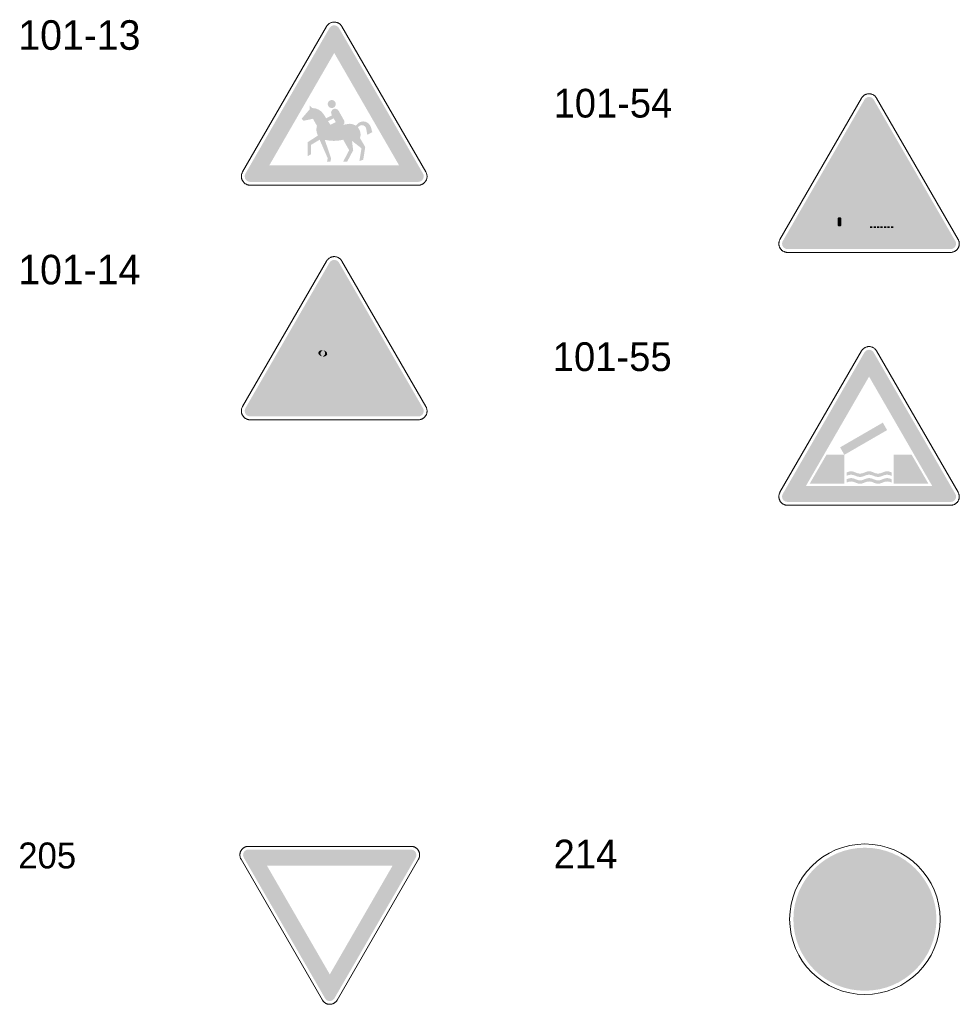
# Model space of a CAD drawing. Header units: millimetres. Extents: x 27 to 616, y -913 to 238.
# Tile 26 of 38: x 27 to 164, y -43 to 101. Entities that reach past the tile are written whole.
import ezdxf
from ezdxf.enums import TextEntityAlignment as Align

# ---------------------------------------------------------------- set-up
doc = ezdxf.new("R2010")
doc.units = ezdxf.units.MM
doc.header["$LTSCALE"] = 5
doc.linetypes.add('AUSGEZOGEN', pattern=[0])
for name, color, linetype, true_color in [('Ebene_1', 7, 'Continuous', 0x000000), ('Haupt_Ebene_1', 7, 'Continuous', 0x000000), ('Layer13', 5, 'Continuous', 0x0000ff)]:
    doc.layers.add(name, color=color, linetype=linetype, true_color=true_color)
doc.styles.add('Arial', font='arial.ttf')

msp = doc.modelspace()

# ---------------------------------------------------------------- hatches: boundary and pattern name
at = {"layer": 'Ebene_1', "linetype": 'AUSGEZOGEN', "lineweight": 18, "true_color": 0xce2729}
h = msp.add_hatch(color=242, dxfattribs=at)
h.paths.add_polyline_path([(60.77, 77.11), (60.46, 77.18), (60.2, 77.35), (60.03, 77.61), (59.97, 77.92), (59.99, 78.13), (60.07, 78.32), (72.35, 99.59), (72.48, 99.76), (72.64, 99.88), (72.84, 99.97), (73.05, 99.99), (73.26, 99.97), (73.45, 99.88), (73.62, 99.76), (73.75, 99.59), (86.03, 78.32), (86.11, 78.13), (86.13, 77.92), (86.07, 77.61), (85.9, 77.35), (85.64, 77.18), (85.33, 77.11)], flags=0)
h.paths.add_polyline_path([(63.56, 79.53), (82.53, 79.53), (73.05, 95.96)], flags=0)
for points in [[(139.28, 67.29), (138.97, 67.35), (138.72, 67.52), (138.55, 67.77), (138.49, 68.07), (138.52, 68.27), (138.6, 68.46), (150.53, 89.13), (150.66, 89.3), (150.82, 89.42), (151.01, 89.5), (151.21, 89.53), (151.41, 89.5), (151.6, 89.42), (151.76, 89.3), (151.89, 89.13), (163.82, 68.46), (163.9, 68.27), (163.93, 68.07), (163.87, 67.77), (163.7, 67.52), (163.45, 67.35), (163.14, 67.29)], [(60.77, 42.83), (60.46, 42.89), (60.2, 43.06), (60.03, 43.32), (59.97, 43.63), (59.99, 43.84), (60.07, 44.04), (72.35, 65.3), (72.48, 65.47), (72.64, 65.6), (72.84, 65.68), (73.05, 65.71), (73.26, 65.68), (73.45, 65.6), (73.62, 65.47), (73.75, 65.3), (86.02, 44.04), (86.11, 43.84), (86.13, 43.63), (86.07, 43.32), (85.9, 43.06), (85.64, 42.89), (85.33, 42.83)]]:
    msp.add_hatch(color=242, dxfattribs=at).paths.add_polyline_path(points, flags=0)
at = {"layer": 'Ebene_1', "linetype": 'AUSGEZOGEN', "lineweight": 18, "true_color": 0x000000}
for points in [[(69.16, 80.86), (69.16, 82.91), (70.66, 83.89), (70.58, 84.07), (70.47, 84.42), (70.43, 84.78), (70.52, 85.31), (69.94, 86.34), (68.57, 86.05), (68.28, 86.34), (69.45, 87.71), (69.45, 88.3), (69.85, 87.91), (70.33, 87.85), (70.78, 87.67), (71.18, 87.39), (71.49, 87.01), (71.88, 86.41), (72.72, 86.83), (72.66, 86.94), (72.59, 87.22), (72.64, 87.45), (72.76, 87.64), (72.95, 87.77), (73.18, 87.81), (73.47, 87.73), (73.59, 87.64), (73.69, 87.51), (74.49, 86.09), (74.55, 85.85), (74.5, 85.63), (74.35, 85.46), (75.06, 85.58), (75.33, 85.61), (75.78, 85.54), (76.2, 85.34), (76.46, 85.61), (76.64, 85.75), (76.84, 85.86), (77.06, 85.93), (77.29, 85.95), (77.67, 85.89), (78, 85.71), (78.26, 85.43), (78.42, 85.08), (78.61, 84.38), (77.88, 83.99), (77.72, 84.89), (77.64, 85.1), (77.5, 85.26), (77.32, 85.37), (77.09, 85.41), (76.85, 85.36), (76.64, 85.22), (76.5, 85.08), (76.67, 84.85), (76.8, 84.6), (76.87, 84.33), (76.9, 84.04), (76.88, 83.77), (76.81, 83.51), (77.58, 82.22), (77.29, 80.36), (76.73, 80.17), (77.03, 82.03), (75.64, 83.11), (75.82, 81.74), (74.94, 80.07), (74.35, 80.07), (75.23, 81.74), (74.36, 83.28), (73.68, 83.15), (72.98, 83.11), (72.32, 83.15), (71.67, 83.26), (72.59, 80.56), (72.49, 80.07), (72, 80.07), (72.1, 80.56), (70.92, 83.28), (69.65, 82.52), (69.65, 81.15)], [(72.49, 85.46), (73.27, 85.85), (72.96, 86.41), (72.14, 86), (72.49, 85.46), (73.27, 88.5), (73.23, 88.27), (73.1, 88.08), (72.92, 87.95), (72.69, 87.91), (72.46, 87.95), (72.27, 88.08), (72.14, 88.27), (72.1, 88.5), (72.14, 88.73), (72.27, 88.91), (72.46, 89.04), (72.69, 89.08), (72.92, 89.04), (73.1, 88.91), (73.23, 88.73), (73.27, 88.5)], [(151.84, 73.81), (151.62, 73.95), (151.46, 74.15), (151.17, 74.09), (150.95, 74.12), (150.75, 74.22), (150.75, 75.54), (150.7, 75.79), (150.57, 75.99), (150.37, 76.13), (150.12, 76.17), (148.25, 76.17), (148.24, 76.29), (148.27, 76.47), (148.34, 76.65), (148.45, 76.79), (148.59, 76.91), (148.53, 77.22), (148.57, 77.47), (148.69, 77.69), (148.88, 77.85), (149.12, 77.94), (149.05, 78.24), (149.1, 78.49), (149.23, 78.71), (149.42, 78.87), (149.66, 78.96), (149.66, 78.97), (149.72, 79.26), (149.88, 79.49), (150.11, 79.65), (150.4, 79.7), (150.59, 79.68), (150.77, 79.6), (150.85, 79.85), (151.01, 80.05), (151.23, 80.18), (151.49, 80.23), (151.76, 80.18), (151.99, 80.04), (152.15, 79.83), (152.22, 79.56), (152.51, 79.62), (152.8, 79.56), (153.03, 79.41), (153.19, 79.17), (153.24, 78.89), (153.24, 78.88), (153.47, 78.8), (153.65, 78.66), (153.78, 78.46), (153.85, 78.23), (153.93, 78.24), (154.22, 78.18), (154.45, 78.02), (154.61, 77.79), (154.67, 77.51), (154.62, 77.26), (154.5, 77.04), (154.73, 76.95), (154.91, 76.79), (155.03, 76.57), (155.07, 76.33), (155.04, 76.1), (154.94, 75.91), (154.79, 75.75), (154.59, 75.64), (154.67, 75.31), (154.61, 75.03), (154.45, 74.79), (154.22, 74.64), (153.93, 74.58), (153.84, 74.58), (153.76, 74.34), (153.6, 74.14), (153.38, 74.02), (153.12, 73.97), (152.91, 74), (152.71, 74.09), (152.56, 73.92), (152.35, 73.81), (152.55, 72.29), (152.88, 70.8), (151.86, 70.8), (151.8, 72.47)], [(150.07, 70.63), (149.96, 70.74), (149.96, 71.82), (150.07, 71.93), (150.39, 71.93), (150.5, 71.82), (150.5, 70.74), (150.39, 70.63), (150.07, 70.63), (146.61, 72.04), (146.61, 75.54), (146.64, 75.69), (146.73, 75.81), (146.84, 75.89), (146.99, 75.92), (150.12, 75.92), (150.27, 75.89), (150.39, 75.81), (150.47, 75.69), (150.5, 75.54), (150.5, 72.04), (146.61, 72.04)], [(145.8, 70.63), (151.19, 70.63), (151.19, 70.38), (145.8, 70.38)], [(146.72, 70.63), (146.61, 70.74), (146.61, 71.82), (146.72, 71.93), (147.05, 71.93), (147.15, 71.82), (147.15, 70.74), (147.05, 70.63)], [(147.37, 70.63), (147.26, 70.74), (147.26, 71.82), (147.37, 71.93), (147.69, 71.93), (147.8, 71.82), (147.8, 71.52), (147.91, 71.42), (148.11, 71.42), (148.26, 71.48), (148.33, 71.54), (148.44, 71.61), (148.56, 71.63), (148.68, 71.61), (148.78, 71.54), (148.85, 71.48), (149, 71.42), (149.2, 71.42), (149.31, 71.52), (149.31, 71.82), (149.42, 71.93), (149.74, 71.93), (149.85, 71.82), (149.85, 70.74), (149.74, 70.63), (149.42, 70.63), (149.31, 70.74), (149.31, 71.04), (149.2, 71.15), (149, 71.15), (148.85, 71.09), (148.78, 71.02), (148.68, 70.95), (148.56, 70.93), (148.44, 70.95), (148.33, 71.02), (148.26, 71.09), (148.11, 71.15), (147.91, 71.15), (147.8, 71.04), (147.8, 70.74), (147.69, 70.63)], [(151.35, 70.63), (151.7, 70.63), (151.7, 70.38), (151.35, 70.38)], [(151.86, 70.63), (152.21, 70.63), (152.21, 70.38), (151.86, 70.38)], [(152.37, 70.63), (152.71, 70.63), (152.71, 70.38), (152.37, 70.38)], [(152.88, 70.63), (153.22, 70.63), (153.22, 70.38), (152.88, 70.38)], [(153.39, 70.63), (153.73, 70.63), (153.73, 70.38), (153.39, 70.38)], [(153.89, 70.63), (154.24, 70.63), (154.24, 70.38), (153.89, 70.38)], [(153.89, 70.38), (154.4, 70.38), (154.4, 70.63), (154.75, 70.63), (154.75, 70.38), (154.4, 70.38)], [(142.53, 33), (144.98, 37.23), (147.6, 37.23), (146.98, 38.32), (153.22, 41.93), (153.85, 40.84), (147.6, 37.23), (147.6, 33)], [(154.81, 33), (154.81, 37.23), (157.44, 37.23), (159.89, 33)], [(147.92, 34.15), (147.92, 34.65), (148.07, 34.71), (148.32, 34.79), (148.58, 34.81), (148.83, 34.79), (149.08, 34.71), (149.39, 34.58), (149.63, 34.51), (149.89, 34.48), (150.15, 34.51), (150.4, 34.58), (150.7, 34.71), (150.95, 34.79), (151.21, 34.81), (151.47, 34.79), (151.72, 34.71), (152.02, 34.58), (152.27, 34.51), (152.53, 34.48), (152.78, 34.51), (153.03, 34.58), (153.34, 34.71), (153.58, 34.79), (153.84, 34.81), (154.1, 34.79), (154.35, 34.71), (154.5, 34.65), (154.5, 34.15), (154.35, 34.22), (154.1, 34.29), (153.84, 34.32), (153.58, 34.29), (153.34, 34.22), (153.03, 34.09), (152.78, 34.02), (152.53, 33.99), (152.27, 34.02), (152.02, 34.09), (151.72, 34.22), (151.47, 34.29), (151.21, 34.32), (150.95, 34.29), (150.7, 34.22), (150.4, 34.09), (150.15, 34.02), (149.89, 33.99), (149.63, 34.02), (149.39, 34.09), (149.08, 34.22), (148.83, 34.29), (148.58, 34.32), (148.32, 34.29), (148.07, 34.22)], [(147.92, 33.17), (147.92, 33.66), (148.07, 33.72), (148.32, 33.8), (148.58, 33.83), (148.83, 33.8), (149.08, 33.72), (149.39, 33.6), (149.63, 33.52), (149.89, 33.5), (150.15, 33.52), (150.4, 33.6), (150.7, 33.72), (150.95, 33.8), (151.21, 33.83), (151.47, 33.8), (151.72, 33.72), (152.02, 33.6), (152.27, 33.52), (152.53, 33.5), (152.78, 33.52), (153.03, 33.6), (153.34, 33.72), (153.58, 33.8), (153.84, 33.83), (154.1, 33.8), (154.35, 33.72), (154.5, 33.66), (154.5, 33.17), (154.35, 33.23), (154.1, 33.31), (153.84, 33.33), (153.58, 33.31), (153.34, 33.23), (153.03, 33.1), (152.78, 33.03), (152.53, 33), (152.27, 33.03), (152.02, 33.1), (151.72, 33.23), (151.47, 33.31), (151.21, 33.33), (150.95, 33.31), (150.7, 33.23), (150.4, 33.1), (150.15, 33.03), (149.89, 33), (149.63, 33.03), (149.39, 33.1), (149.08, 33.23), (148.83, 33.31), (148.58, 33.33), (148.32, 33.31), (148.07, 33.23)]]:
    msp.add_hatch(color=18, dxfattribs=at).paths.add_polyline_path(points, flags=0)
at = {"layer": 'Ebene_1', "linetype": 'AUSGEZOGEN', "lineweight": 18, "true_color": 0xfffffe}
for points in [[(141.99, 69.64), (151.21, 85.61), (160.43, 69.64)], [(63.56, 45.25), (73.05, 61.67), (82.53, 45.25)], [(71.26, 51.62), (71.03, 51.7), (70.86, 51.83), (70.75, 52), (70.74, 52.18), (70.82, 52.34), (70.98, 52.46), (71.19, 52.51), (71.44, 52.5), (71.28, 52.45), (71.15, 52.34), (71.06, 52.2), (71.03, 52.03), (71.1, 51.79)], [(71.32, 51.6), (71.48, 51.66), (71.61, 51.77), (71.69, 51.91), (71.72, 52.08), (71.66, 52.32), (71.49, 52.49), (71.72, 52.41), (71.9, 52.28), (72, 52.11), (72.02, 51.93), (71.94, 51.77), (71.78, 51.65), (71.56, 51.59)], [(72.39, 52.35), (73.38, 51.55), (74.42, 50.79), (75.5, 50.1), (76.61, 49.45), (76.65, 49.44), (76.71, 49.47), (76.74, 49.53), (76.69, 49.61), (75.59, 50.25), (74.52, 50.94), (73.49, 51.69), (72.5, 52.49), (72.45, 52.52), (72.38, 52.49), (72.35, 52.42), (72.39, 52.35), (72.38, 52.36)], [(72.12, 50.6), (72.08, 50.66), (72.14, 50.72), (72.16, 50.72), (72.45, 50.56), (72.67, 50.33), (73.37, 49.33), (73.54, 49.14), (73.75, 49), (73.98, 48.91), (74.24, 48.88), (74.56, 48.93), (74.85, 49.07), (74.9, 49.11), (75.11, 49.17), (75.23, 49.15), (75.4, 49.09), (75.44, 49.03), (75.38, 48.97), (75.36, 48.97), (75.19, 49.04), (75.11, 49.05), (74.97, 49.01), (74.92, 48.97), (74.59, 48.81), (74.24, 48.76), (73.95, 48.79), (73.69, 48.89), (73.46, 49.05), (73.27, 49.26), (72.57, 50.26), (72.37, 50.47)], [(76.24, 51.15), (76.3, 50.83), (76.42, 50.53), (76.59, 50.26), (76.82, 50.03), (77.7, 49.29), (77.77, 49.17), (77.83, 49.11), (77.89, 49.17), (77.89, 49.18), (77.86, 49.29), (77.78, 49.38), (76.9, 50.13), (76.69, 50.34), (76.53, 50.59), (76.41, 50.86), (76.36, 51.16), (76.3, 51.21), (76.24, 51.15)], [(75.99, 47.41), (75.3, 47.46), (75.09, 47.38), (74.87, 47.35), (74.56, 47.4), (74.28, 47.54), (74.15, 47.69), (74.1, 47.89), (74.12, 48.03), (74.19, 48.15), (74.29, 48.24), (74.41, 48.3), (75.88, 48.69), (76.54, 48.78), (76.76, 48.77), (77.37, 48.72), (77.43, 48.65), (77.36, 48.59), (77.36, 48.59), (76.75, 48.65), (76.54, 48.66), (75.91, 48.57), (74.44, 48.18), (74.28, 48.07), (74.22, 47.89), (74.25, 47.75), (74.35, 47.64), (74.6, 47.52), (74.87, 47.47), (75.08, 47.5), (75.27, 47.58), (76.01, 47.53), (76.06, 47.47), (76, 47.41)], [(159.03, -32.3), (155.83, -35.51), (153.53, -35.51), (155.83, -33.22), (152.62, -33.22), (152.06, -33.27), (151.55, -33.43), (151.08, -33.69), (150.67, -34.02), (150.34, -34.43), (150.08, -34.89), (149.92, -35.41), (149.87, -35.97), (149.87, -38.85), (148.03, -38.85), (148.03, -25.42), (145.74, -27.72), (145.74, -25.42), (148.95, -22.22), (152.16, -25.42), (152.16, -27.72), (149.87, -25.42), (149.87, -32.3), (150.49, -31.9), (151.17, -31.62), (151.88, -31.44), (152.62, -31.38), (155.83, -31.38), (153.53, -29.09), (155.83, -29.09)]]:
    msp.add_hatch(color=7, dxfattribs=at).paths.add_polyline_path(points, flags=0)
at = {"layer": 'Ebene_1', "linetype": 'AUSGEZOGEN', "lineweight": 18, "true_color": 0xce2729}
h = msp.add_hatch(color=242, dxfattribs=at)
h.paths.add_polyline_path([(139.28, 30.34), (138.97, 30.4), (138.72, 30.57), (138.55, 30.82), (138.49, 31.12), (138.52, 31.32), (138.6, 31.51), (150.53, 52.18), (150.66, 52.35), (150.82, 52.47), (151, 52.55), (151.21, 52.58), (151.41, 52.55), (151.6, 52.47), (151.76, 52.35), (151.89, 52.18), (163.82, 31.51), (163.9, 31.32), (163.93, 31.12), (163.87, 30.82), (163.7, 30.57), (163.45, 30.4), (163.14, 30.34)], flags=0)
h.paths.add_polyline_path([(141.99, 32.69), (160.43, 32.69), (151.21, 48.66)], flags=0)
h = msp.add_hatch(color=242, dxfattribs=at)
h.paths.add_polyline_path([(60.51, -20.46), (84.28, -20.46), (84.59, -20.53), (84.83, -20.69), (85, -20.94), (85.06, -21.25), (85.04, -21.45), (84.96, -21.64), (73.07, -42.22), (72.87, -42.45), (72.6, -42.59), (72.3, -42.61), (72.01, -42.51), (71.84, -42.38), (71.72, -42.22), (59.83, -21.64), (59.73, -21.34), (59.76, -21.04), (59.89, -20.77), (60.12, -20.57), (60.31, -20.49)], flags=0)
h.paths.add_polyline_path([(63.21, -22.81), (72.4, -38.71), (81.58, -22.81)], flags=0)
at = {"layer": 'Haupt_Ebene_1', "linetype": 'AUSGEZOGEN', "lineweight": 18, "true_color": 0x000000}
msp.add_hatch(color=18, dxfattribs=at).paths.add_polyline_path([(72.24, 49.98), (71.2, 50.67), (70.21, 51.44), (69.93, 51.67), (69.7, 51.93), (69.53, 52.24), (69.52, 52.27), (69.5, 52.42), (69.56, 52.65), (69.72, 52.82), (70.03, 52.91), (70.18, 52.93), (70.73, 53.05), (71.13, 53.19), (71.46, 53.29), (72.05, 53.43), (72.15, 53.45), (72.36, 53.39), (72.52, 53.23), (72.58, 53.12), (72.67, 53.03), (75.13, 51.83), (75.36, 51.75), (75.61, 51.72), (75.87, 51.66), (76.09, 51.49), (76.14, 51.42), (76.27, 51.31), (76.43, 51.28), (76.44, 51.28), (76.47, 51.28), (76.48, 51.28), (76.61, 51.24), (76.7, 51.17), (77.54, 50.51), (78.33, 49.8), (78.55, 49.59), (78.64, 49.45), (78.68, 49.29), (78.64, 49.11), (78.62, 49.06), (78.48, 48.89), (78.28, 48.81), (78.15, 48.79), (78.06, 48.79), (77.95, 48.8), (77.83, 48.81), (77.83, 48.81), (77.78, 48.76), (77.81, 48.72), (77.99, 48.62), (78.1, 48.51), (78.14, 48.36), (78.09, 48.19), (77.96, 48.08), (77.79, 48), (76.94, 47.56), (76.74, 47.44), (76.24, 47.16), (75.71, 46.93), (74.62, 46.54), (74.36, 46.37), (74.28, 46.28), (74.16, 46.23), (74.03, 46.28), (73.97, 46.41), (74.02, 46.53), (74.07, 46.6), (73.96, 46.59), (73.84, 46.6), (73.81, 46.6), (73.74, 46.64), (73.71, 46.72), (73.72, 46.76), (73.73, 46.79), (73.86, 47.03), (73.64, 47.14), (73.62, 47.16), (73.57, 47.26), (73.6, 47.34), (73.62, 47.36), (73.71, 47.43), (73.83, 47.46), (73.87, 47.45), (73.92, 47.45), (73.86, 47.65), (73.86, 47.68), (73.28, 47.74), (73.25, 47.74), (73.01, 47.83), (72.8, 47.97), (72.45, 47.78), (72.09, 47.64), (71.7, 47.56), (71.31, 47.53), (70.7, 47.6), (70.71, 47.51), (70.68, 47.38), (70.61, 47.28), (70.5, 47.21), (70.37, 47.18), (70.24, 47.21), (70.14, 47.28), (70.06, 47.38), (70.04, 47.51), (70.06, 47.64), (70.14, 47.75), (70.24, 47.82), (70.37, 47.85), (70.38, 47.85), (70.28, 48.07), (70.25, 48.04), (70.15, 47.97), (70.04, 47.95), (69.89, 47.99), (69.78, 48.08), (69.74, 48.22), (69.81, 48.39), (69.99, 48.46), (70.05, 48.45), (70.29, 48.39), (70.37, 48.55), (70.16, 48.56), (70.05, 48.59), (69.96, 48.66), (69.9, 48.75), (69.87, 48.87), (69.9, 48.97), (69.95, 49.06), (70.07, 49.14), (70.21, 49.17), (70.4, 49.11), (70.54, 48.97), (70.54, 48.97), (70.62, 48.81), (71.25, 48.58), (71.85, 48.78), (72.08, 48.82), (72.26, 48.8), (72.27, 48.8), (72.32, 48.84), (72.32, 48.85), (72.28, 49.36), (71.79, 49.6), (71.34, 49.84), (70.94, 50.09), (70.59, 50.34), (70.29, 50.6), (70.06, 50.86), (69.9, 51.09), (69.82, 51.31), (69.82, 51.51), (69.83, 51.55), (69.84, 51.55), (70.3, 51.17), (71.21, 50.48), (72.17, 49.85), (72.21, 49.84), (72.26, 49.87), (72.28, 49.92)], flags=0)
at = {"layer": 'Layer13', "linetype": 'AUSGEZOGEN', "lineweight": 18, "true_color": 0x0000ff}
msp.add_hatch(color=5, dxfattribs=at).paths.add_polyline_path([(161.05, -30.65), (161, -31.72), (160.84, -32.75), (160.58, -33.76), (160.23, -34.72), (159.79, -35.63), (159.26, -36.49), (158.66, -37.3), (157.99, -38.04), (157.25, -38.71), (156.44, -39.31), (155.58, -39.84), (154.67, -40.28), (153.71, -40.63), (152.71, -40.89), (151.67, -41.04), (150.6, -41.1), (149.53, -41.04), (148.49, -40.89), (147.49, -40.63), (146.53, -40.28), (145.62, -39.84), (144.76, -39.31), (143.95, -38.71), (143.21, -38.04), (142.54, -37.3), (141.94, -36.49), (141.41, -35.63), (140.97, -34.72), (140.62, -33.76), (140.36, -32.75), (140.2, -31.72), (140.15, -30.65), (140.2, -29.58), (140.36, -28.54), (140.62, -27.54), (140.97, -26.58), (141.41, -25.67), (141.94, -24.81), (142.54, -24), (143.21, -23.26), (143.95, -22.59), (144.76, -21.98), (145.62, -21.46), (146.53, -21.02), (147.49, -20.67), (148.49, -20.41), (149.53, -20.25), (150.6, -20.2), (151.67, -20.25), (152.71, -20.41), (153.71, -20.67), (154.67, -21.02), (155.58, -21.46), (156.44, -21.98), (157.25, -22.59), (157.99, -23.26), (158.66, -24), (159.26, -24.81), (159.79, -25.67), (160.23, -26.58), (160.58, -27.54), (160.84, -28.54), (161, -29.58)], flags=0)

# ---------------------------------------------------------------- linework, layer by layer
at = {"layer": 'Ebene_1', "color": 18, "linetype": 'AUSGEZOGEN', "lineweight": 18, "true_color": 0x000000}
for p, q in [((59.65, 78.57), (71.93, 99.83)), ((59.65, 78.57), (71.93, 99.83)), ((74.17, 99.83), (86.44, 78.57)), ((74.17, 99.83), (86.44, 78.57)), ((138.19, 68.7), (150.12, 89.37)), ((152.3, 89.37), (164.23, 68.7)), ((85.33, 76.63), (60.77, 76.63)), ((85.33, 76.63), (60.77, 76.63)), ((163.14, 66.82), (139.28, 66.82)), ((59.65, 44.28), (71.93, 65.55)), ((74.17, 65.55), (86.44, 44.28)), ((138.19, 31.75), (150.12, 52.42)), ((152.3, 52.42), (164.23, 31.75)), ((85.33, 42.34), (60.77, 42.34)), ((163.14, 29.87), (139.28, 29.87)), ((60.51, -20), (84.28, -20)), ((71.31, -42.46), (59.43, -21.87)), ((85.36, -21.87), (73.48, -42.46))]:
    msp.add_line(p, q, dxfattribs=at)
for points in [[(71.93, 99.83), (71.98, 99.9), (72.03, 99.97), (72.08, 100.04), (72.14, 100.1), (72.2, 100.16), (72.26, 100.21), (72.33, 100.26), (72.4, 100.3), (72.48, 100.34), (72.55, 100.38), (72.63, 100.41), (72.71, 100.43), (72.79, 100.45), (72.88, 100.46), (72.96, 100.47), (73.05, 100.48)], [(71.93, 99.83), (71.98, 99.9), (72.03, 99.97), (72.08, 100.04), (72.14, 100.1), (72.2, 100.16), (72.26, 100.21), (72.33, 100.26), (72.4, 100.3), (72.48, 100.34), (72.55, 100.38), (72.63, 100.41), (72.71, 100.43), (72.79, 100.45), (72.88, 100.46), (72.96, 100.47), (73.05, 100.48)], [(73.05, 100.48), (73.13, 100.47), (73.22, 100.46), (73.3, 100.45), (73.39, 100.43), (73.47, 100.41), (73.54, 100.38), (73.62, 100.34), (73.69, 100.3), (73.76, 100.26), (73.83, 100.21), (73.9, 100.16), (73.96, 100.1), (74.02, 100.04), (74.07, 99.97), (74.12, 99.9), (74.17, 99.83)], [(73.05, 100.48), (73.13, 100.47), (73.22, 100.46), (73.3, 100.45), (73.39, 100.43), (73.47, 100.41), (73.54, 100.38), (73.62, 100.34), (73.69, 100.3), (73.76, 100.26), (73.83, 100.21), (73.9, 100.16), (73.96, 100.1), (74.02, 100.04), (74.07, 99.97), (74.12, 99.9), (74.17, 99.83)], [(150.12, 89.37), (150.17, 89.44), (150.22, 89.51), (150.27, 89.57), (150.33, 89.63), (150.38, 89.69), (150.45, 89.74), (150.51, 89.79), (150.58, 89.83), (150.65, 89.87), (150.73, 89.9), (150.8, 89.93), (150.88, 89.95), (150.96, 89.97), (151.04, 89.99), (151.13, 89.99), (151.21, 90)], [(151.21, 90), (151.29, 89.99), (151.38, 89.99), (151.46, 89.97), (151.54, 89.95), (151.61, 89.93), (151.69, 89.9), (151.76, 89.87), (151.84, 89.83), (151.91, 89.79), (151.97, 89.74), (152.03, 89.69), (152.09, 89.63), (152.15, 89.57), (152.2, 89.51), (152.25, 89.44), (152.3, 89.37)], [(59.48, 77.92), (59.48, 78.01), (59.49, 78.09), (59.51, 78.17), (59.52, 78.25), (59.55, 78.34), (59.58, 78.41), (59.61, 78.49), (59.65, 78.57)], [(59.48, 77.92), (59.48, 78.01), (59.49, 78.09), (59.51, 78.17), (59.52, 78.25), (59.55, 78.34), (59.58, 78.41), (59.61, 78.49), (59.65, 78.57)], [(60.77, 76.63), (60.7, 76.63), (60.64, 76.64), (60.57, 76.65), (60.51, 76.66), (60.45, 76.67), (60.39, 76.69), (60.33, 76.71), (60.27, 76.73), (60.21, 76.76), (60.16, 76.79), (60.1, 76.82), (60.05, 76.85), (60, 76.89), (59.95, 76.93), (59.9, 76.97), (59.86, 77.01), (59.82, 77.05), (59.78, 77.1), (59.74, 77.15), (59.7, 77.2), (59.67, 77.25), (59.64, 77.31), (59.61, 77.36), (59.58, 77.42), (59.56, 77.48), (59.54, 77.54), (59.52, 77.6), (59.51, 77.66), (59.5, 77.72), (59.49, 77.79), (59.48, 77.85), (59.48, 77.92)], [(60.77, 76.63), (60.7, 76.63), (60.64, 76.64), (60.57, 76.65), (60.51, 76.66), (60.45, 76.67), (60.39, 76.69), (60.33, 76.71), (60.27, 76.73), (60.21, 76.76), (60.16, 76.79), (60.1, 76.82), (60.05, 76.85), (60, 76.89), (59.95, 76.93), (59.9, 76.97), (59.86, 77.01), (59.82, 77.05), (59.78, 77.1), (59.74, 77.15), (59.7, 77.2), (59.67, 77.25), (59.64, 77.31), (59.61, 77.36), (59.58, 77.42), (59.56, 77.48), (59.54, 77.54), (59.52, 77.6), (59.51, 77.66), (59.5, 77.72), (59.49, 77.79), (59.48, 77.85), (59.48, 77.92)], [(86.62, 77.92), (86.61, 77.85), (86.61, 77.79), (86.6, 77.72), (86.59, 77.66), (86.58, 77.6), (86.56, 77.54), (86.54, 77.48), (86.51, 77.42), (86.49, 77.36), (86.46, 77.31), (86.43, 77.25), (86.4, 77.2), (86.36, 77.15), (86.32, 77.1), (86.28, 77.05), (86.24, 77.01), (86.19, 76.97), (86.15, 76.93), (86.1, 76.89), (86.05, 76.85), (86, 76.82), (85.94, 76.79), (85.89, 76.76), (85.83, 76.73), (85.77, 76.71), (85.71, 76.69), (85.65, 76.67), (85.59, 76.66), (85.52, 76.65), (85.46, 76.64), (85.39, 76.63), (85.33, 76.63)], [(86.62, 77.92), (86.61, 77.85), (86.61, 77.79), (86.6, 77.72), (86.59, 77.66), (86.58, 77.6), (86.56, 77.54), (86.54, 77.48), (86.51, 77.42), (86.49, 77.36), (86.46, 77.31), (86.43, 77.25), (86.4, 77.2), (86.36, 77.15), (86.32, 77.1), (86.28, 77.05), (86.24, 77.01), (86.19, 76.97), (86.15, 76.93), (86.1, 76.89), (86.05, 76.85), (86, 76.82), (85.94, 76.79), (85.89, 76.76), (85.83, 76.73), (85.77, 76.71), (85.71, 76.69), (85.65, 76.67), (85.59, 76.66), (85.52, 76.65), (85.46, 76.64), (85.39, 76.63), (85.33, 76.63)], [(86.44, 78.57), (86.48, 78.49), (86.52, 78.41), (86.55, 78.34), (86.57, 78.25), (86.59, 78.17), (86.6, 78.09), (86.61, 78.01), (86.62, 77.92)], [(86.44, 78.57), (86.48, 78.49), (86.52, 78.41), (86.55, 78.34), (86.57, 78.25), (86.59, 78.17), (86.6, 78.09), (86.61, 78.01), (86.62, 77.92)], [(138.02, 68.07), (138.02, 68.15), (138.03, 68.24), (138.05, 68.32), (138.06, 68.4), (138.09, 68.47), (138.12, 68.55), (138.15, 68.63), (138.19, 68.7)], [(139.28, 66.82), (139.21, 66.82), (139.15, 66.82), (139.08, 66.83), (139.02, 66.84), (138.96, 66.86), (138.9, 66.87), (138.84, 66.89), (138.79, 66.92), (138.73, 66.94), (138.68, 66.97), (138.63, 67), (138.57, 67.03), (138.53, 67.07), (138.48, 67.1), (138.43, 67.14), (138.39, 67.18), (138.35, 67.23), (138.31, 67.27), (138.27, 67.32), (138.24, 67.37), (138.2, 67.42), (138.17, 67.47), (138.15, 67.53), (138.12, 67.58), (138.1, 67.64), (138.08, 67.7), (138.06, 67.76), (138.05, 67.82), (138.04, 67.88), (138.03, 67.94), (138.02, 68.01), (138.02, 68.07)], [(164.4, 68.07), (164.4, 68.01), (164.39, 67.94), (164.38, 67.88), (164.37, 67.82), (164.36, 67.76), (164.34, 67.7), (164.32, 67.64), (164.3, 67.58), (164.27, 67.53), (164.25, 67.47), (164.22, 67.42), (164.18, 67.37), (164.15, 67.32), (164.11, 67.27), (164.07, 67.23), (164.03, 67.18), (163.99, 67.14), (163.94, 67.1), (163.89, 67.07), (163.84, 67.03), (163.79, 67), (163.74, 66.97), (163.69, 66.94), (163.63, 66.92), (163.57, 66.89), (163.52, 66.87), (163.46, 66.86), (163.4, 66.84), (163.33, 66.83), (163.27, 66.82), (163.21, 66.82), (163.14, 66.82)], [(164.23, 68.7), (164.27, 68.63), (164.3, 68.55), (164.33, 68.47), (164.36, 68.4), (164.37, 68.32), (164.39, 68.24), (164.39, 68.15), (164.4, 68.07)], [(71.93, 65.55), (71.98, 65.62), (72.03, 65.69), (72.08, 65.75), (72.14, 65.81), (72.2, 65.87), (72.26, 65.92), (72.33, 65.97), (72.4, 66.02), (72.48, 66.06), (72.55, 66.09), (72.63, 66.12), (72.71, 66.15), (72.79, 66.16), (72.88, 66.18), (72.96, 66.19), (73.05, 66.19)], [(73.05, 66.19), (73.13, 66.19), (73.22, 66.18), (73.3, 66.16), (73.38, 66.15), (73.47, 66.12), (73.54, 66.09), (73.62, 66.06), (73.69, 66.02), (73.76, 65.97), (73.83, 65.92), (73.9, 65.87), (73.96, 65.81), (74.02, 65.75), (74.07, 65.69), (74.12, 65.62), (74.17, 65.55)], [(150.12, 52.42), (150.17, 52.49), (150.22, 52.56), (150.27, 52.62), (150.32, 52.68), (150.38, 52.74), (150.45, 52.79), (150.51, 52.84), (150.58, 52.88), (150.65, 52.92), (150.73, 52.95), (150.8, 52.98), (150.88, 53), (150.96, 53.02), (151.04, 53.04), (151.13, 53.04), (151.21, 53.05)], [(151.21, 53.05), (151.29, 53.04), (151.37, 53.04), (151.46, 53.02), (151.54, 53), (151.61, 52.98), (151.69, 52.95), (151.76, 52.92), (151.84, 52.88), (151.91, 52.84), (151.97, 52.79), (152.03, 52.74), (152.09, 52.68), (152.15, 52.62), (152.2, 52.56), (152.25, 52.49), (152.3, 52.42)], [(59.48, 43.63), (59.48, 43.72), (59.49, 43.8), (59.51, 43.89), (59.52, 43.97), (59.55, 44.05), (59.58, 44.13), (59.61, 44.21), (59.65, 44.28)], [(60.77, 42.34), (60.7, 42.35), (60.64, 42.35), (60.57, 42.36), (60.51, 42.37), (60.45, 42.39), (60.39, 42.4), (60.33, 42.42), (60.27, 42.45), (60.21, 42.47), (60.16, 42.5), (60.1, 42.53), (60.05, 42.57), (60, 42.6), (59.95, 42.64), (59.9, 42.68), (59.86, 42.72), (59.82, 42.77), (59.78, 42.81), (59.74, 42.86), (59.7, 42.91), (59.67, 42.97), (59.64, 43.02), (59.61, 43.08), (59.58, 43.13), (59.56, 43.19), (59.54, 43.25), (59.52, 43.31), (59.51, 43.37), (59.5, 43.44), (59.49, 43.5), (59.48, 43.57), (59.48, 43.63)], [(86.62, 43.63), (86.61, 43.57), (86.61, 43.5), (86.6, 43.44), (86.59, 43.37), (86.58, 43.31), (86.56, 43.25), (86.54, 43.19), (86.51, 43.13), (86.49, 43.08), (86.46, 43.02), (86.43, 42.97), (86.4, 42.91), (86.36, 42.86), (86.32, 42.81), (86.28, 42.77), (86.24, 42.72), (86.19, 42.68), (86.15, 42.64), (86.1, 42.6), (86.05, 42.57), (86, 42.53), (85.94, 42.5), (85.89, 42.47), (85.83, 42.45), (85.77, 42.42), (85.71, 42.4), (85.65, 42.39), (85.59, 42.37), (85.52, 42.36), (85.46, 42.35), (85.39, 42.35), (85.33, 42.34)], [(86.44, 44.28), (86.48, 44.21), (86.52, 44.13), (86.55, 44.05), (86.57, 43.97), (86.59, 43.89), (86.6, 43.8), (86.61, 43.72), (86.62, 43.63)], [(138.02, 31.12), (138.02, 31.2), (138.03, 31.29), (138.05, 31.37), (138.06, 31.45), (138.09, 31.52), (138.12, 31.6), (138.15, 31.68), (138.19, 31.75)], [(164.23, 31.75), (164.27, 31.68), (164.3, 31.6), (164.33, 31.52), (164.35, 31.45), (164.37, 31.37), (164.39, 31.29), (164.39, 31.2), (164.4, 31.12)], [(139.28, 29.87), (139.21, 29.87), (139.15, 29.87), (139.08, 29.88), (139.02, 29.89), (138.96, 29.91), (138.9, 29.92), (138.84, 29.94), (138.79, 29.97), (138.73, 29.99), (138.68, 30.02), (138.63, 30.05), (138.57, 30.08), (138.53, 30.12), (138.48, 30.15), (138.43, 30.19), (138.39, 30.24), (138.35, 30.28), (138.31, 30.32), (138.27, 30.37), (138.24, 30.42), (138.2, 30.47), (138.17, 30.52), (138.15, 30.58), (138.12, 30.63), (138.1, 30.69), (138.08, 30.75), (138.06, 30.81), (138.05, 30.87), (138.04, 30.93), (138.03, 30.99), (138.02, 31.06), (138.02, 31.12)], [(164.4, 31.12), (164.4, 31.06), (164.39, 30.99), (164.38, 30.93), (164.37, 30.87), (164.36, 30.81), (164.34, 30.75), (164.32, 30.69), (164.3, 30.63), (164.27, 30.58), (164.25, 30.52), (164.22, 30.47), (164.18, 30.42), (164.15, 30.37), (164.11, 30.32), (164.07, 30.28), (164.03, 30.24), (163.99, 30.19), (163.94, 30.15), (163.89, 30.12), (163.84, 30.08), (163.79, 30.05), (163.74, 30.02), (163.69, 29.99), (163.63, 29.97), (163.57, 29.94), (163.52, 29.92), (163.46, 29.91), (163.4, 29.89), (163.33, 29.88), (163.27, 29.87), (163.21, 29.87), (163.14, 29.87)], [(59.89, -20.16), (59.96, -20.13), (60.03, -20.09), (60.11, -20.06), (60.19, -20.04), (60.27, -20.02), (60.35, -20.01), (60.43, -20), (60.51, -20)], [(84.28, -20), (84.35, -20), (84.41, -20), (84.47, -20.01), (84.53, -20.02), (84.59, -20.04), (84.65, -20.05), (84.71, -20.07), (84.77, -20.09), (84.82, -20.12), (84.88, -20.15), (84.93, -20.18), (84.98, -20.21), (85.03, -20.24), (85.08, -20.28), (85.12, -20.32), (85.16, -20.36), (85.21, -20.41), (85.25, -20.45), (85.28, -20.5), (85.32, -20.55), (85.35, -20.6), (85.38, -20.65), (85.41, -20.7), (85.43, -20.76), (85.45, -20.82), (85.47, -20.87), (85.49, -20.93), (85.5, -20.99), (85.52, -21.06), (85.52, -21.12), (85.53, -21.18), (85.53, -21.25)], [(59.43, -21.87), (59.4, -21.81), (59.37, -21.76), (59.34, -21.7), (59.32, -21.64), (59.31, -21.58), (59.29, -21.52), (59.28, -21.46), (59.27, -21.4), (59.26, -21.34), (59.26, -21.28), (59.26, -21.22), (59.26, -21.16), (59.27, -21.1), (59.28, -21.04), (59.29, -20.98), (59.3, -20.92), (59.32, -20.86), (59.34, -20.81), (59.36, -20.75), (59.39, -20.7), (59.41, -20.64), (59.44, -20.59), (59.48, -20.54), (59.51, -20.49), (59.55, -20.44), (59.59, -20.4), (59.63, -20.35), (59.68, -20.31), (59.73, -20.27), (59.78, -20.23), (59.83, -20.2), (59.89, -20.16)], [(85.53, -21.25), (85.53, -21.33), (85.52, -21.41), (85.51, -21.49), (85.49, -21.57), (85.46, -21.65), (85.43, -21.72), (85.4, -21.8), (85.36, -21.87)], [(71.77, -42.91), (71.7, -42.87), (71.63, -42.82), (71.57, -42.77), (71.51, -42.72), (71.46, -42.66), (71.4, -42.59), (71.36, -42.53), (71.31, -42.46)], [(73.48, -42.46), (73.44, -42.51), (73.41, -42.56), (73.37, -42.61), (73.33, -42.66), (73.29, -42.71), (73.24, -42.75), (73.2, -42.79), (73.15, -42.83), (73.1, -42.86), (73.05, -42.9), (73, -42.93), (72.94, -42.95), (72.89, -42.98), (72.83, -43), (72.78, -43.02), (72.72, -43.04), (72.66, -43.05), (72.6, -43.06), (72.54, -43.07), (72.48, -43.08), (72.42, -43.08), (72.36, -43.08), (72.3, -43.08), (72.24, -43.07), (72.18, -43.06), (72.12, -43.05), (72.06, -43.04), (72, -43.02), (71.94, -43), (71.88, -42.97), (71.83, -42.94), (71.77, -42.91)]]:
    msp.add_lwpolyline(points, dxfattribs=at)
msp.add_circle((150.6, -30.65), 11, dxfattribs=at)

# ---------------------------------------------------------------- texts
at = {"layer": 'Ebene_1', "color": 18, "linetype": 'AUSGEZOGEN', "lineweight": 18, "true_color": 0x000000, "style": 'Arial'}
for s, height, width, p, p2 in [('101-13', 4.322, 0.950518, (26.88, 96.42), (44.73, 96.42)), ('101-54', 4.201, 0.949597, (105.11, 86.52), (122.44, 86.52)), ('101-14', 4.322, 0.949597, (26.88, 62.14), (44.71, 62.14)), ('101-55', 4.201, 0.952129, (104.98, 49.47), (122.36, 49.47)), ('205', 3.787, 0.958333, (26.88, -23.22), (35.33, -23.22)), ('214', 4.194, 0.953608, (105.11, -23.22), (114.42, -23.22))]:
    msp.add_text(s, height=height, dxfattribs=dict(at, width=width)).set_placement(p, p2, align=Align.FIT)

doc.saveas('drawing.dxf')
